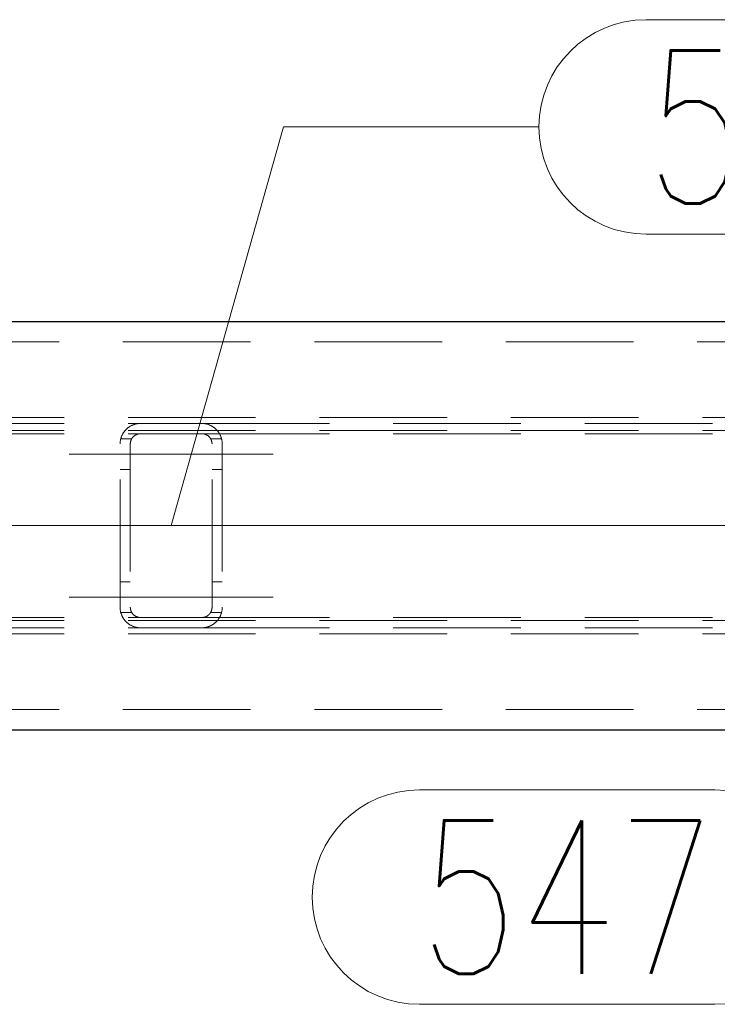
# Model space of a CAD drawing. Header units: millimetres. Extents: x -853 to -247, y 10927 to 11422.
# Tile 6 of 59: x -755 to -741, y 10963 to 10983. Entities that reach past the tile are written whole.
import ezdxf

# ---------------------------------------------------------------- set-up
doc = ezdxf.new("R2010")
doc.units = ezdxf.units.MM
doc.header["$LTSCALE"] = 10
doc.linetypes.add('HIDDEN', pattern=[0.375, 0.25, -0.125])
doc.linetypes.add('MITTE', pattern=[2, 1.25, -0.25, 0.25, -0.25])
for name, color, linetype, lineweight in [('PS_Hidden', 2, 'HIDDEN', 9), ('PS_Mid', 5, 'MITTE', 15), ('PS_Pos', 1, 'Continuous', 15), ('PS_Shape', 161, 'Continuous', 30), ('PS_SOLID', 7, 'Continuous', 30)]:
    doc.layers.add(name, color=color, linetype=linetype, lineweight=lineweight)
doc.styles.add('simplex', font='simplex.shx', dxfattribs={"width": 0.75})

# ---------------------------------------------------------------- blocks, each defined once
blk = doc.blocks.new('*X234')
at = {"layer": 'PS_Hidden', "color": 2, "linetype": 'HIDDEN'}
for p, q in [((-779.036, 10976.303), (-606.305, 10976.303)), ((-771.436, 10974.823), (-634.272, 10974.823)), ((-771.436, 10974.703), (-752.441, 10974.703)), ((-752.632, 10974.654), (-752.623, 10974.659)), ((-752.623, 10974.659), (-752.613, 10974.664)), ((-752.613, 10974.664), (-752.604, 10974.668)), ((-752.604, 10974.668), (-752.594, 10974.673)), ((-752.594, 10974.673), (-752.583, 10974.677)), ((-752.583, 10974.677), (-752.573, 10974.681)), ((-752.573, 10974.681), (-752.562, 10974.684)), ((-752.562, 10974.684), (-752.551, 10974.688)), ((-752.551, 10974.688), (-752.539, 10974.691)), ((-752.539, 10974.691), (-752.526, 10974.694)), ((-752.526, 10974.694), (-752.513, 10974.697)), ((-752.513, 10974.697), (-752.499, 10974.699)), ((-752.499, 10974.699), (-752.485, 10974.701)), ((-752.485, 10974.701), (-752.47, 10974.702)), ((-752.47, 10974.702), (-752.456, 10974.703)), ((-752.456, 10974.703), (-752.441, 10974.703)), ((-752.441, 10974.703), (-751.241, 10974.703)), ((-752.441, 10974.703), (-752.441, 10974.703)), ((-751.241, 10974.703), (-751.226, 10974.703)), ((-751.241, 10974.703), (-732.846, 10974.703)), ((-751.226, 10974.703), (-751.211, 10974.702)), ((-751.211, 10974.702), (-751.197, 10974.701)), ((-751.197, 10974.701), (-751.182, 10974.699)), ((-751.182, 10974.699), (-751.168, 10974.696)), ((-751.168, 10974.696), (-751.155, 10974.694)), ((-751.155, 10974.694), (-751.142, 10974.691)), ((-751.142, 10974.691), (-751.131, 10974.688)), ((-751.131, 10974.688), (-751.119, 10974.684)), ((-751.119, 10974.684), (-751.108, 10974.68)), ((-751.108, 10974.68), (-751.098, 10974.676)), ((-751.098, 10974.676), (-751.087, 10974.672)), ((-751.087, 10974.672), (-751.077, 10974.668)), ((-751.077, 10974.668), (-751.067, 10974.663)), ((-751.067, 10974.663), (-751.058, 10974.658)), ((-751.058, 10974.658), (-751.048, 10974.653)), ((-771.436, 10974.563), (-634.272, 10974.563)), ((-771.436, 10974.503), (-752.441, 10974.503)), ((-752.809, 10974.46), (-752.805, 10974.469)), ((-752.805, 10974.469), (-752.801, 10974.477)), ((-752.801, 10974.477), (-752.797, 10974.485)), ((-752.797, 10974.485), (-752.793, 10974.493)), ((-752.793, 10974.493), (-752.788, 10974.501)), ((-752.788, 10974.501), (-752.784, 10974.509)), ((-752.784, 10974.509), (-752.779, 10974.517)), ((-752.779, 10974.517), (-752.774, 10974.525)), ((-752.774, 10974.525), (-752.769, 10974.532)), ((-752.769, 10974.532), (-752.764, 10974.539)), ((-752.764, 10974.539), (-752.758, 10974.546)), ((-752.758, 10974.546), (-752.753, 10974.553)), ((-752.753, 10974.553), (-752.747, 10974.56)), ((-752.747, 10974.56), (-752.742, 10974.567)), ((-752.742, 10974.567), (-752.736, 10974.573)), ((-752.736, 10974.573), (-752.73, 10974.58)), ((-752.73, 10974.58), (-752.724, 10974.586)), ((-752.724, 10974.586), (-752.718, 10974.592)), ((-752.718, 10974.592), (-752.711, 10974.598)), ((-752.711, 10974.598), (-752.704, 10974.604)), ((-752.704, 10974.604), (-752.697, 10974.61)), ((-752.697, 10974.61), (-752.69, 10974.616)), ((-752.69, 10974.616), (-752.683, 10974.622)), ((-752.683, 10974.622), (-752.675, 10974.627)), ((-752.675, 10974.627), (-752.667, 10974.633)), ((-752.667, 10974.633), (-752.658, 10974.639)), ((-752.658, 10974.639), (-752.65, 10974.644)), ((-752.65, 10974.644), (-752.641, 10974.649)), ((-752.641, 10974.649), (-752.632, 10974.654)), ((-752.555, 10974.467), (-752.56, 10974.464)), ((-752.551, 10974.47), (-752.555, 10974.467)), ((-752.546, 10974.473), (-752.551, 10974.47)), ((-752.542, 10974.476), (-752.546, 10974.473)), ((-752.537, 10974.478), (-752.542, 10974.476)), ((-752.532, 10974.481), (-752.537, 10974.478)), ((-752.527, 10974.484), (-752.532, 10974.481)), ((-752.522, 10974.486), (-752.527, 10974.484)), ((-752.516, 10974.488), (-752.522, 10974.486)), ((-752.511, 10974.49), (-752.516, 10974.488)), ((-752.506, 10974.492), (-752.511, 10974.49)), ((-752.5, 10974.494), (-752.506, 10974.492)), ((-752.494, 10974.496), (-752.5, 10974.494)), ((-752.488, 10974.498), (-752.494, 10974.496)), ((-752.481, 10974.499), (-752.488, 10974.498)), ((-752.474, 10974.5), (-752.481, 10974.499)), ((-752.468, 10974.501), (-752.474, 10974.5)), ((-752.461, 10974.502), (-752.468, 10974.501)), ((-752.454, 10974.503), (-752.461, 10974.502)), ((-752.448, 10974.503), (-752.454, 10974.503)), ((-752.441, 10974.503), (-752.448, 10974.503)), ((-751.241, 10974.503), (-752.441, 10974.503)), ((-751.234, 10974.503), (-751.241, 10974.503)), ((-751.241, 10974.503), (-732.846, 10974.503)), ((-751.228, 10974.503), (-751.234, 10974.503)), ((-751.221, 10974.502), (-751.228, 10974.503)), ((-751.215, 10974.501), (-751.221, 10974.502)), ((-751.209, 10974.5), (-751.215, 10974.501)), ((-751.202, 10974.499), (-751.209, 10974.5)), ((-751.196, 10974.498), (-751.202, 10974.499)), ((-751.19, 10974.496), (-751.196, 10974.498)), ((-751.184, 10974.495), (-751.19, 10974.496)), ((-751.178, 10974.493), (-751.184, 10974.495)), ((-751.173, 10974.491), (-751.178, 10974.493)), ((-751.167, 10974.489), (-751.173, 10974.491)), ((-751.162, 10974.487), (-751.167, 10974.489)), ((-751.156, 10974.484), (-751.162, 10974.487)), ((-751.151, 10974.482), (-751.156, 10974.484)), ((-751.146, 10974.479), (-751.151, 10974.482)), ((-751.141, 10974.476), (-751.146, 10974.479)), ((-751.137, 10974.474), (-751.141, 10974.476)), ((-751.132, 10974.471), (-751.137, 10974.474)), ((-751.128, 10974.468), (-751.132, 10974.471)), ((-751.123, 10974.465), (-751.128, 10974.468)), ((-751.119, 10974.462), (-751.123, 10974.465)), ((-751.048, 10974.653), (-751.039, 10974.648)), ((-751.039, 10974.648), (-751.03, 10974.643)), ((-751.03, 10974.643), (-751.022, 10974.638)), ((-751.022, 10974.638), (-751.014, 10974.632)), ((-751.014, 10974.632), (-751.006, 10974.627)), ((-751.006, 10974.627), (-750.999, 10974.622)), ((-750.999, 10974.622), (-750.992, 10974.616)), ((-750.992, 10974.616), (-750.985, 10974.61)), ((-750.985, 10974.61), (-750.978, 10974.605)), ((-750.978, 10974.605), (-750.972, 10974.599)), ((-750.972, 10974.599), (-750.965, 10974.593)), ((-750.965, 10974.593), (-750.959, 10974.586)), ((-750.959, 10974.586), (-750.952, 10974.58)), ((-750.952, 10974.58), (-750.946, 10974.573)), ((-750.946, 10974.573), (-750.94, 10974.567)), ((-750.94, 10974.567), (-750.934, 10974.56)), ((-750.934, 10974.56), (-750.929, 10974.553)), ((-750.929, 10974.553), (-750.923, 10974.546)), ((-750.923, 10974.546), (-750.918, 10974.539)), ((-750.918, 10974.539), (-750.912, 10974.531)), ((-750.912, 10974.531), (-750.907, 10974.524)), ((-750.907, 10974.524), (-750.902, 10974.516)), ((-750.902, 10974.516), (-750.898, 10974.508)), ((-750.898, 10974.508), (-750.893, 10974.5)), ((-750.893, 10974.5), (-750.889, 10974.492)), ((-750.889, 10974.492), (-750.884, 10974.484)), ((-750.884, 10974.484), (-750.88, 10974.476)), ((-750.88, 10974.476), (-750.876, 10974.468)), ((-750.876, 10974.468), (-750.873, 10974.459)), ((-752.841, 10974.313), (-752.84, 10974.322)), ((-752.841, 10974.303), (-752.841, 10974.313)), ((-752.841, 10971.103), (-752.841, 10974.303)), ((-752.84, 10974.332), (-752.839, 10974.341)), ((-752.84, 10974.322), (-752.84, 10974.332)), ((-752.839, 10974.341), (-752.838, 10974.351)), ((-752.838, 10974.351), (-752.837, 10974.36)), ((-752.837, 10974.36), (-752.835, 10974.37)), ((-752.835, 10974.37), (-752.834, 10974.379)), ((-752.834, 10974.379), (-752.832, 10974.388)), ((-752.832, 10974.388), (-752.83, 10974.398)), ((-752.83, 10974.398), (-752.827, 10974.407)), ((-752.828, 10974.403), (-752.614, 10974.403)), ((-752.827, 10974.407), (-752.825, 10974.416)), ((-752.825, 10974.416), (-752.822, 10974.425)), ((-752.822, 10974.425), (-752.819, 10974.434)), ((-752.819, 10974.434), (-752.816, 10974.443)), ((-752.816, 10974.443), (-752.812, 10974.451)), ((-752.812, 10974.451), (-752.809, 10974.46)), ((-752.64, 10974.316), (-752.641, 10974.312)), ((-752.641, 10974.312), (-752.641, 10974.307)), ((-752.641, 10974.307), (-752.641, 10974.303)), ((-752.641, 10974.303), (-752.641, 10971.103)), ((-752.639, 10974.329), (-752.64, 10974.325)), ((-752.64, 10974.325), (-752.64, 10974.32)), ((-752.64, 10974.32), (-752.64, 10974.316)), ((-752.638, 10974.338), (-752.639, 10974.333)), ((-752.639, 10974.333), (-752.639, 10974.329)), ((-752.637, 10974.342), (-752.638, 10974.338)), ((-752.636, 10974.346), (-752.637, 10974.342)), ((-752.635, 10974.351), (-752.636, 10974.346)), ((-752.634, 10974.355), (-752.635, 10974.351)), ((-752.633, 10974.359), (-752.634, 10974.355)), ((-752.631, 10974.364), (-752.633, 10974.359)), ((-752.63, 10974.368), (-752.631, 10974.364)), ((-752.629, 10974.372), (-752.63, 10974.368)), ((-752.627, 10974.376), (-752.629, 10974.372)), ((-752.625, 10974.381), (-752.627, 10974.376)), ((-752.623, 10974.385), (-752.625, 10974.381)), ((-752.622, 10974.389), (-752.623, 10974.385)), ((-752.62, 10974.393), (-752.622, 10974.389)), ((-752.617, 10974.397), (-752.62, 10974.393)), ((-752.615, 10974.401), (-752.617, 10974.397)), ((-752.613, 10974.405), (-752.615, 10974.401)), ((-752.611, 10974.409), (-752.613, 10974.405)), ((-752.608, 10974.413), (-752.611, 10974.409)), ((-752.606, 10974.416), (-752.608, 10974.413)), ((-752.603, 10974.42), (-752.606, 10974.416)), ((-752.6, 10974.424), (-752.603, 10974.42)), ((-752.598, 10974.427), (-752.6, 10974.424)), ((-752.595, 10974.431), (-752.598, 10974.427)), ((-752.592, 10974.434), (-752.595, 10974.431)), ((-752.589, 10974.438), (-752.592, 10974.434)), ((-752.586, 10974.441), (-752.589, 10974.438)), ((-752.582, 10974.444), (-752.586, 10974.441)), ((-752.579, 10974.448), (-752.582, 10974.444)), ((-752.576, 10974.451), (-752.579, 10974.448)), ((-752.572, 10974.454), (-752.576, 10974.451)), ((-752.568, 10974.457), (-752.572, 10974.454)), ((-752.564, 10974.461), (-752.568, 10974.457)), ((-752.56, 10974.464), (-752.564, 10974.461)), ((-751.116, 10974.459), (-751.119, 10974.462)), ((-751.112, 10974.456), (-751.116, 10974.459)), ((-751.108, 10974.453), (-751.112, 10974.456)), ((-751.105, 10974.449), (-751.108, 10974.453)), ((-751.101, 10974.446), (-751.105, 10974.449)), ((-751.098, 10974.443), (-751.101, 10974.446)), ((-751.095, 10974.439), (-751.098, 10974.443)), ((-751.091, 10974.436), (-751.095, 10974.439)), ((-751.088, 10974.432), (-751.091, 10974.436)), ((-751.085, 10974.429), (-751.088, 10974.432)), ((-751.082, 10974.425), (-751.085, 10974.429)), ((-751.08, 10974.421), (-751.082, 10974.425)), ((-751.077, 10974.417), (-751.08, 10974.421)), ((-751.074, 10974.414), (-751.077, 10974.417)), ((-751.072, 10974.41), (-751.074, 10974.414)), ((-751.069, 10974.406), (-751.072, 10974.41)), ((-751.067, 10974.402), (-751.069, 10974.406)), ((-751.068, 10974.403), (-750.854, 10974.403)), ((-751.065, 10974.398), (-751.067, 10974.402)), ((-751.063, 10974.394), (-751.065, 10974.398)), ((-751.061, 10974.39), (-751.063, 10974.394)), ((-751.059, 10974.385), (-751.061, 10974.39)), ((-751.057, 10974.381), (-751.059, 10974.385)), ((-751.055, 10974.377), (-751.057, 10974.381)), ((-751.054, 10974.373), (-751.055, 10974.377)), ((-751.052, 10974.369), (-751.054, 10974.373)), ((-751.051, 10974.364), (-751.052, 10974.369)), ((-751.049, 10974.36), (-751.051, 10974.364)), ((-751.048, 10974.356), (-751.049, 10974.36)), ((-751.047, 10974.351), (-751.048, 10974.356)), ((-751.046, 10974.347), (-751.047, 10974.351)), ((-751.045, 10974.342), (-751.046, 10974.347)), ((-751.044, 10974.338), (-751.045, 10974.342)), ((-751.043, 10974.334), (-751.044, 10974.338)), ((-751.043, 10974.329), (-751.043, 10974.334)), ((-751.042, 10974.325), (-751.043, 10974.329)), ((-751.042, 10974.32), (-751.042, 10974.325)), ((-751.041, 10974.316), (-751.042, 10974.32)), ((-751.041, 10974.312), (-751.041, 10974.316)), ((-751.041, 10974.307), (-751.041, 10974.312)), ((-751.041, 10974.303), (-751.041, 10974.307)), ((-751.041, 10971.103), (-751.041, 10974.303)), ((-750.873, 10974.459), (-750.869, 10974.451)), ((-750.869, 10974.451), (-750.866, 10974.442)), ((-750.866, 10974.442), (-750.863, 10974.433)), ((-750.863, 10974.433), (-750.86, 10974.424)), ((-750.86, 10974.424), (-750.857, 10974.415)), ((-750.857, 10974.415), (-750.855, 10974.406)), ((-750.855, 10974.406), (-750.852, 10974.397)), ((-750.852, 10974.397), (-750.85, 10974.388)), ((-750.85, 10974.388), (-750.848, 10974.379)), ((-750.848, 10974.379), (-750.847, 10974.369)), ((-750.847, 10974.369), (-750.845, 10974.36)), ((-750.845, 10974.36), (-750.844, 10974.35)), ((-750.844, 10974.35), (-750.843, 10974.341)), ((-750.843, 10974.341), (-750.842, 10974.332)), ((-750.842, 10974.332), (-750.841, 10974.322)), ((-750.841, 10974.322), (-750.841, 10974.313)), ((-750.841, 10974.313), (-750.841, 10974.303)), ((-750.841, 10974.303), (-750.841, 10971.103)), ((-752.841, 10973.803), (-752.641, 10973.803)), ((-751.041, 10973.803), (-750.841, 10973.803)), ((-752.841, 10971.603), (-752.641, 10971.603)), ((-751.041, 10971.603), (-750.841, 10971.603)), ((-752.841, 10971.093), (-752.841, 10971.103)), ((-752.84, 10971.084), (-752.841, 10971.093)), ((-752.84, 10971.074), (-752.84, 10971.084)), ((-752.839, 10971.065), (-752.84, 10971.074)), ((-752.838, 10971.055), (-752.839, 10971.065)), ((-752.837, 10971.046), (-752.838, 10971.055)), ((-752.835, 10971.037), (-752.837, 10971.046)), ((-752.834, 10971.027), (-752.835, 10971.037)), ((-752.832, 10971.018), (-752.834, 10971.027)), ((-752.83, 10971.009), (-752.832, 10971.018)), ((-752.827, 10970.999), (-752.83, 10971.009)), ((-752.828, 10971.003), (-752.614, 10971.003)), ((-752.825, 10970.99), (-752.827, 10970.999)), ((-752.641, 10971.103), (-752.641, 10971.099)), ((-752.641, 10971.099), (-752.641, 10971.094)), ((-752.641, 10971.094), (-752.64, 10971.09)), ((-752.64, 10971.09), (-752.64, 10971.086)), ((-752.64, 10971.086), (-752.64, 10971.081)), ((-752.64, 10971.081), (-752.639, 10971.077)), ((-752.639, 10971.077), (-752.639, 10971.073)), ((-752.639, 10971.073), (-752.638, 10971.068)), ((-752.638, 10971.068), (-752.637, 10971.064)), ((-752.637, 10971.064), (-752.636, 10971.06)), ((-752.636, 10971.06), (-752.635, 10971.055)), ((-752.635, 10971.055), (-752.634, 10971.051)), ((-752.634, 10971.051), (-752.633, 10971.047)), ((-752.633, 10971.047), (-752.631, 10971.042)), ((-752.631, 10971.042), (-752.63, 10971.038)), ((-752.63, 10971.038), (-752.629, 10971.034)), ((-752.629, 10971.034), (-752.627, 10971.03)), ((-752.627, 10971.03), (-752.625, 10971.025)), ((-752.625, 10971.025), (-752.623, 10971.021)), ((-752.623, 10971.021), (-752.622, 10971.017)), ((-752.622, 10971.017), (-752.62, 10971.013)), ((-752.62, 10971.013), (-752.617, 10971.009)), ((-752.617, 10971.009), (-752.615, 10971.005)), ((-752.615, 10971.005), (-752.613, 10971.001)), ((-752.613, 10971.001), (-752.611, 10970.997)), ((-752.611, 10970.997), (-752.608, 10970.993)), ((-752.608, 10970.993), (-752.606, 10970.99)), ((-751.074, 10970.992), (-751.072, 10970.996)), ((-751.072, 10970.996), (-751.069, 10971)), ((-751.069, 10971), (-751.067, 10971.004)), ((-751.068, 10971.003), (-750.854, 10971.003)), ((-751.067, 10971.004), (-751.065, 10971.008)), ((-751.065, 10971.008), (-751.063, 10971.012)), ((-751.063, 10971.012), (-751.061, 10971.016)), ((-751.061, 10971.016), (-751.059, 10971.021)), ((-751.059, 10971.021), (-751.057, 10971.025)), ((-751.057, 10971.025), (-751.055, 10971.029)), ((-751.055, 10971.029), (-751.054, 10971.033)), ((-751.054, 10971.033), (-751.052, 10971.038)), ((-751.052, 10971.038), (-751.051, 10971.042)), ((-751.051, 10971.042), (-751.049, 10971.046)), ((-751.049, 10971.046), (-751.048, 10971.05)), ((-751.048, 10971.05), (-751.047, 10971.055)), ((-751.047, 10971.055), (-751.046, 10971.059)), ((-751.046, 10971.059), (-751.045, 10971.064)), ((-751.045, 10971.064), (-751.044, 10971.068)), ((-751.044, 10971.068), (-751.043, 10971.072)), ((-751.043, 10971.077), (-751.042, 10971.081)), ((-751.043, 10971.072), (-751.043, 10971.077)), ((-751.042, 10971.086), (-751.041, 10971.09)), ((-751.042, 10971.081), (-751.042, 10971.086)), ((-751.041, 10971.099), (-751.041, 10971.103)), ((-751.041, 10971.094), (-751.041, 10971.099)), ((-751.041, 10971.09), (-751.041, 10971.094)), ((-750.855, 10971), (-750.857, 10970.991)), ((-750.852, 10971.009), (-750.855, 10971)), ((-750.85, 10971.018), (-750.852, 10971.009)), ((-750.848, 10971.028), (-750.85, 10971.018)), ((-750.847, 10971.037), (-750.848, 10971.028)), ((-750.845, 10971.046), (-750.847, 10971.037)), ((-750.844, 10971.056), (-750.845, 10971.046)), ((-750.843, 10971.065), (-750.844, 10971.056)), ((-750.842, 10971.074), (-750.843, 10971.065)), ((-750.841, 10971.084), (-750.842, 10971.074)), ((-750.841, 10971.103), (-750.841, 10971.093)), ((-750.841, 10971.093), (-750.841, 10971.084)), ((-771.436, 10970.903), (-752.441, 10970.903)), ((-771.436, 10970.843), (-634.272, 10970.843)), ((-752.822, 10970.981), (-752.825, 10970.99)), ((-752.819, 10970.972), (-752.822, 10970.981)), ((-752.816, 10970.963), (-752.819, 10970.972)), ((-752.812, 10970.955), (-752.816, 10970.963)), ((-752.809, 10970.946), (-752.812, 10970.955)), ((-752.805, 10970.937), (-752.809, 10970.946)), ((-752.801, 10970.929), (-752.805, 10970.937)), ((-752.797, 10970.921), (-752.801, 10970.929)), ((-752.793, 10970.913), (-752.797, 10970.921)), ((-752.788, 10970.905), (-752.793, 10970.913)), ((-752.784, 10970.897), (-752.788, 10970.905)), ((-752.779, 10970.889), (-752.784, 10970.897)), ((-752.774, 10970.882), (-752.779, 10970.889)), ((-752.769, 10970.874), (-752.774, 10970.882)), ((-752.764, 10970.867), (-752.769, 10970.874)), ((-752.758, 10970.86), (-752.764, 10970.867)), ((-752.753, 10970.853), (-752.758, 10970.86)), ((-752.747, 10970.846), (-752.753, 10970.853)), ((-752.742, 10970.839), (-752.747, 10970.846)), ((-752.736, 10970.833), (-752.742, 10970.839)), ((-752.73, 10970.826), (-752.736, 10970.833)), ((-752.724, 10970.82), (-752.73, 10970.826)), ((-752.718, 10970.814), (-752.724, 10970.82)), ((-752.711, 10970.808), (-752.718, 10970.814)), ((-752.704, 10970.802), (-752.711, 10970.808)), ((-752.697, 10970.796), (-752.704, 10970.802)), ((-752.606, 10970.99), (-752.603, 10970.986)), ((-752.603, 10970.986), (-752.6, 10970.982)), ((-752.6, 10970.982), (-752.598, 10970.979)), ((-752.598, 10970.979), (-752.595, 10970.975)), ((-752.595, 10970.975), (-752.592, 10970.972)), ((-752.592, 10970.972), (-752.589, 10970.968)), ((-752.589, 10970.968), (-752.586, 10970.965)), ((-752.586, 10970.965), (-752.582, 10970.962)), ((-752.582, 10970.962), (-752.579, 10970.958)), ((-752.579, 10970.958), (-752.576, 10970.955)), ((-752.576, 10970.955), (-752.572, 10970.952)), ((-752.572, 10970.952), (-752.568, 10970.949)), ((-752.568, 10970.949), (-752.564, 10970.946)), ((-752.564, 10970.946), (-752.56, 10970.942)), ((-752.56, 10970.942), (-752.555, 10970.939)), ((-752.555, 10970.939), (-752.551, 10970.936)), ((-752.551, 10970.936), (-752.546, 10970.933)), ((-752.546, 10970.933), (-752.542, 10970.93)), ((-752.542, 10970.93), (-752.537, 10970.928)), ((-752.537, 10970.928), (-752.532, 10970.925)), ((-752.532, 10970.925), (-752.527, 10970.922)), ((-752.527, 10970.922), (-752.522, 10970.92)), ((-752.522, 10970.92), (-752.516, 10970.918)), ((-752.516, 10970.918), (-752.511, 10970.916)), ((-752.511, 10970.916), (-752.506, 10970.914)), ((-752.506, 10970.914), (-752.5, 10970.912)), ((-752.5, 10970.912), (-752.494, 10970.91)), ((-752.494, 10970.91), (-752.488, 10970.909)), ((-752.488, 10970.909), (-752.481, 10970.907)), ((-752.481, 10970.907), (-752.474, 10970.906)), ((-752.474, 10970.906), (-752.468, 10970.905)), ((-752.468, 10970.905), (-752.461, 10970.904)), ((-752.461, 10970.904), (-752.454, 10970.903)), ((-752.454, 10970.903), (-752.448, 10970.903)), ((-752.448, 10970.903), (-752.441, 10970.903)), ((-752.441, 10970.903), (-751.241, 10970.903)), ((-751.241, 10970.903), (-751.234, 10970.903)), ((-751.241, 10970.903), (-732.846, 10970.903)), ((-751.234, 10970.903), (-751.228, 10970.903)), ((-751.228, 10970.903), (-751.221, 10970.904)), ((-751.221, 10970.904), (-751.215, 10970.905)), ((-751.215, 10970.905), (-751.209, 10970.906)), ((-751.209, 10970.906), (-751.202, 10970.907)), ((-751.202, 10970.907), (-751.196, 10970.908)), ((-751.196, 10970.908), (-751.19, 10970.91)), ((-751.19, 10970.91), (-751.184, 10970.911)), ((-751.184, 10970.911), (-751.178, 10970.913)), ((-751.178, 10970.913), (-751.173, 10970.915)), ((-751.173, 10970.915), (-751.167, 10970.917)), ((-751.167, 10970.917), (-751.162, 10970.919)), ((-751.162, 10970.919), (-751.156, 10970.922)), ((-751.156, 10970.922), (-751.151, 10970.924)), ((-751.151, 10970.924), (-751.146, 10970.927)), ((-751.146, 10970.927), (-751.141, 10970.93)), ((-751.141, 10970.93), (-751.137, 10970.932)), ((-751.137, 10970.932), (-751.132, 10970.935)), ((-751.132, 10970.935), (-751.128, 10970.938)), ((-751.128, 10970.938), (-751.123, 10970.941)), ((-751.123, 10970.941), (-751.119, 10970.944)), ((-751.119, 10970.944), (-751.116, 10970.947)), ((-751.116, 10970.947), (-751.112, 10970.95)), ((-751.112, 10970.95), (-751.108, 10970.953)), ((-751.108, 10970.953), (-751.105, 10970.957)), ((-751.105, 10970.957), (-751.101, 10970.96)), ((-751.101, 10970.96), (-751.098, 10970.963)), ((-751.098, 10970.963), (-751.095, 10970.967)), ((-751.095, 10970.967), (-751.091, 10970.97)), ((-751.091, 10970.97), (-751.088, 10970.974)), ((-751.088, 10970.974), (-751.085, 10970.977)), ((-751.085, 10970.977), (-751.082, 10970.981)), ((-751.082, 10970.981), (-751.08, 10970.985)), ((-751.08, 10970.985), (-751.077, 10970.989)), ((-751.077, 10970.989), (-751.074, 10970.992)), ((-750.978, 10970.801), (-750.985, 10970.796)), ((-750.972, 10970.807), (-750.978, 10970.801)), ((-750.965, 10970.813), (-750.972, 10970.807)), ((-750.959, 10970.82), (-750.965, 10970.813)), ((-750.952, 10970.826), (-750.959, 10970.82)), ((-750.946, 10970.833), (-750.952, 10970.826)), ((-750.94, 10970.839), (-750.946, 10970.833)), ((-750.934, 10970.846), (-750.94, 10970.839)), ((-750.929, 10970.853), (-750.934, 10970.846)), ((-750.923, 10970.86), (-750.929, 10970.853)), ((-750.918, 10970.867), (-750.923, 10970.86)), ((-750.912, 10970.875), (-750.918, 10970.867)), ((-750.907, 10970.882), (-750.912, 10970.875)), ((-750.902, 10970.89), (-750.907, 10970.882)), ((-750.898, 10970.898), (-750.902, 10970.89)), ((-750.893, 10970.906), (-750.898, 10970.898)), ((-750.889, 10970.914), (-750.893, 10970.906)), ((-750.884, 10970.922), (-750.889, 10970.914)), ((-750.88, 10970.93), (-750.884, 10970.922)), ((-750.876, 10970.938), (-750.88, 10970.93)), ((-750.873, 10970.947), (-750.876, 10970.938)), ((-750.869, 10970.956), (-750.873, 10970.947)), ((-750.866, 10970.964), (-750.869, 10970.956)), ((-750.863, 10970.973), (-750.866, 10970.964)), ((-750.86, 10970.982), (-750.863, 10970.973)), ((-750.857, 10970.991), (-750.86, 10970.982)), ((-771.436, 10970.703), (-752.441, 10970.703)), ((-752.69, 10970.79), (-752.697, 10970.796)), ((-752.683, 10970.784), (-752.69, 10970.79)), ((-752.675, 10970.779), (-752.683, 10970.784)), ((-752.667, 10970.773), (-752.675, 10970.779)), ((-752.658, 10970.768), (-752.667, 10970.773)), ((-752.65, 10970.762), (-752.658, 10970.768)), ((-752.641, 10970.757), (-752.65, 10970.762)), ((-752.632, 10970.752), (-752.641, 10970.757)), ((-752.623, 10970.747), (-752.632, 10970.752)), ((-752.613, 10970.742), (-752.623, 10970.747)), ((-752.604, 10970.738), (-752.613, 10970.742)), ((-752.594, 10970.733), (-752.604, 10970.738)), ((-752.583, 10970.729), (-752.594, 10970.733)), ((-752.573, 10970.725), (-752.583, 10970.729)), ((-752.562, 10970.722), (-752.573, 10970.725)), ((-752.551, 10970.718), (-752.562, 10970.722)), ((-752.539, 10970.715), (-752.551, 10970.718)), ((-752.526, 10970.712), (-752.539, 10970.715)), ((-752.513, 10970.71), (-752.526, 10970.712)), ((-752.499, 10970.707), (-752.513, 10970.71)), ((-752.485, 10970.705), (-752.499, 10970.707)), ((-752.47, 10970.704), (-752.485, 10970.705)), ((-752.456, 10970.703), (-752.47, 10970.704)), ((-752.441, 10970.703), (-752.456, 10970.703)), ((-751.241, 10970.703), (-752.441, 10970.703)), ((-751.226, 10970.703), (-751.241, 10970.703)), ((-751.241, 10970.703), (-732.846, 10970.703)), ((-751.211, 10970.704), (-751.226, 10970.703)), ((-751.197, 10970.706), (-751.211, 10970.704)), ((-751.182, 10970.707), (-751.197, 10970.706)), ((-751.168, 10970.71), (-751.182, 10970.707)), ((-751.155, 10970.712), (-751.168, 10970.71)), ((-751.142, 10970.715), (-751.155, 10970.712)), ((-751.131, 10970.719), (-751.142, 10970.715)), ((-751.119, 10970.722), (-751.131, 10970.719)), ((-751.108, 10970.726), (-751.119, 10970.722)), ((-751.098, 10970.73), (-751.108, 10970.726)), ((-751.087, 10970.734), (-751.098, 10970.73)), ((-751.077, 10970.738), (-751.087, 10970.734)), ((-751.067, 10970.743), (-751.077, 10970.738)), ((-751.058, 10970.748), (-751.067, 10970.743)), ((-751.048, 10970.753), (-751.058, 10970.748)), ((-751.039, 10970.758), (-751.048, 10970.753)), ((-751.03, 10970.763), (-751.039, 10970.758)), ((-751.022, 10970.768), (-751.03, 10970.763)), ((-751.014, 10970.774), (-751.022, 10970.768)), ((-751.006, 10970.779), (-751.014, 10970.774)), ((-750.999, 10970.785), (-751.006, 10970.779)), ((-750.992, 10970.79), (-750.999, 10970.785)), ((-750.985, 10970.796), (-750.992, 10970.79)), ((-771.436, 10970.583), (-634.272, 10970.583)), ((-779.036, 10969.103), (-606.305, 10969.103))]:
    blk.add_line(p, q, dxfattribs=at)
at = {"layer": 'PS_Mid', "color": 5, "linetype": 'MITTE'}
for p, q in [((-751.641, 10974.103), (-753.841, 10974.103)), ((-751.641, 10974.103), (-753.841, 10974.103)), ((-749.841, 10974.103), (-752.041, 10974.103)), ((-749.841, 10974.103), (-752.041, 10974.103)), ((-784.703, 10972.703), (-601.569, 10972.703)), ((-776.436, 10972.703), (-629.272, 10972.703)), ((-776.436, 10972.703), (-629.272, 10972.703)), ((-751.841, 10972.703), (-751.841, 10972.703)), ((-751.641, 10971.303), (-753.841, 10971.303)), ((-751.641, 10971.303), (-753.841, 10971.303)), ((-749.841, 10971.303), (-752.041, 10971.303)), ((-749.841, 10971.303), (-752.041, 10971.303))]:
    blk.add_line(p, q, dxfattribs=at)
at = {"layer": 'PS_SOLID', "color": 7, "linetype": 'Continuous'}
for p, q in [((-779.436, 10976.703), (-606.277, 10976.703)), ((-779.436, 10968.703), (-606.277, 10968.703))]:
    blk.add_line(p, q, dxfattribs=at)
blk = doc.blocks.new('*X241')
at = {"color": 1}
for p, q in [((-742.538, 10982.611), (-736.752, 10982.611)), ((-751.841, 10972.703), (-749.638, 10980.511)), ((-749.638, 10980.511), (-744.638, 10980.511)), ((-742.538, 10978.411), (-736.752, 10978.411))]:
    blk.add_line(p, q, dxfattribs=at)
for centre, start, end in [((-742.538, 10980.511), 90, 270), ((-736.752, 10980.511), 270, 90)]:
    blk.add_arc(centre, 2.1, start, end, dxfattribs=at)
at = {"color": 30, "style": 'simplex', "width": 0.75}
blk.add_text('547', height=3, dxfattribs=at).set_placement((-742.538, 10979.011))
blk = doc.blocks.new('*X246')
at = {"color": 1}
for p, q in [((-732.246, 10972.703), (-734.093, 10965.428)), ((-746.979, 10967.528), (-741.193, 10967.528)), ((-739.093, 10965.428), (-734.093, 10965.428)), ((-746.979, 10963.328), (-741.193, 10963.328))]:
    blk.add_line(p, q, dxfattribs=at)
for centre, start, end in [((-746.979, 10965.428), 90, 270), ((-741.193, 10965.428), 270, 90)]:
    blk.add_arc(centre, 2.1, start, end, dxfattribs=at)
at = {"color": 30, "style": 'simplex', "width": 0.75}
blk.add_text('547', height=3, dxfattribs=at).set_placement((-746.979, 10963.928))

msp = doc.modelspace()

# ---------------------------------------------------------------- block references
at = {"layer": 'PS_Pos'}
for name in ['*X241', '*X246']:
    msp.add_blockref(name, (0, 0), dxfattribs=at)
at = {"layer": 'PS_Shape', "color": 31}
msp.add_blockref('*X234', (0, 0), dxfattribs=at)

doc.saveas('drawing.dxf')
